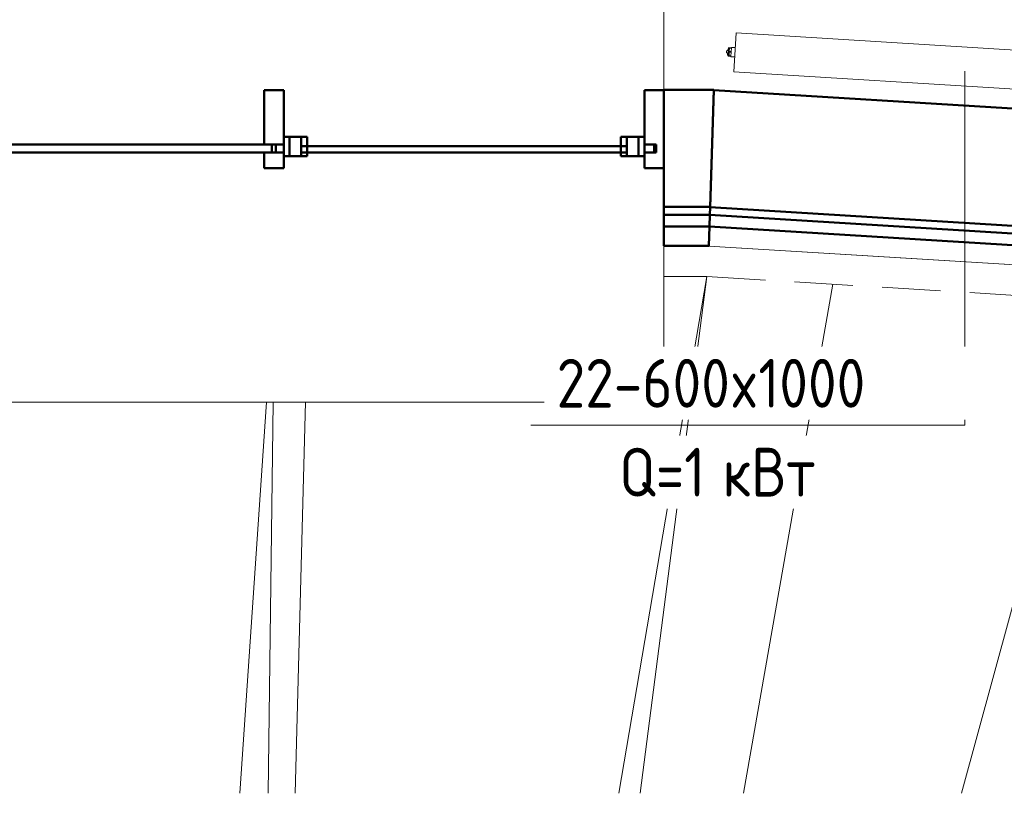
# Model space of a CAD drawing. Header units: millimetres. Extents: x 25873 to 52219, y 4748 to 39565.
# Tile 5 of 133: x 28398 to 30923, y 27312 to 29296. Entities that reach past the tile are written whole.
import ezdxf

# ---------------------------------------------------------------- set-up
doc = ezdxf.new("R2010")
doc.units = ezdxf.units.MM
doc.linetypes.add('ADSK_Скрыто', pattern=[300, 150, -150])
doc.linetypes.add('ADSK_Штриховая_ш3 п1_5', pattern=[225, 150, -75])
for name, color, linetype, lineweight in [('A-DETL-____-HDLN', 90, 'ADSK_Скрыто', 9), ('A-DETL-____-MBND', 5, 'ADSK_Штриховая_ш3 п1_5', 20), ('A-GENM-____-MCUT', 13, 'Continuous', 50), ('A-GENM-____-OTLN', 13, 'Continuous', 20), ('A-PART-____-MCUT', 2, 'Continuous', 50), ('A-PART-____-OTLN', 2, 'Continuous', 20), ('A-WALL-____-MCUT', 113, 'Continuous', 50), ('A-WALL-____-OTLN', 113, 'Continuous', 20), ('L-SITE-____-OTLN', 91, 'Continuous', 20), ('M-EQPM-___-IDEN', 50, 'Continuous', 20), ('M-EQPM-____-OTLN', 50, 'Continuous', 20)]:
    doc.layers.add(name, color=color, linetype=linetype, lineweight=lineweight)
doc.styles.add('GOST Common', font='GOST_Common.ttf', dxfattribs={"width": 0.9, "height": 125})

# ---------------------------------------------------------------- blocks, each defined once
blk = doc.blocks.new('Family - Site-608699-В_Этаж 01_Отопление')
at = {"layer": 'L-SITE-____-OTLN', "color": 9}
for p, q in [((29934, 27312.3), (30160.5, 28637.6)), ((30160.5, 28637.6), (29989.3, 27312.3)), ((30254.5, 27312.3), (30483.1, 28617.7)), ((30813.6, 27312.3), (31157.3, 28576.1)), ((28962.8, 27312.3), (29030.8, 28315.4)), ((29034.8, 27312.3), (29048.3, 28315.4)), ((29104.6, 27312.3), (29130.4, 28315.4))]:
    blk.add_line(p, q, dxfattribs=at)
blk = doc.blocks.new('Прямая форма - Timber - Floor-609342-В_Этаж 01_Отопление')
at = {"layer": 'A-DETL-____-MBND', "color": 9}
for q in [(3026.6, 0), (4395.2, -77.7)]:
    blk.add_line((3137.3, 0), q, dxfattribs=at)
blk = doc.blocks.new('Прямая форма - SLA - 008-609343-В_Этаж 01_Отопление')
blk.add_blockref('Прямая форма - Timber - Floor-609342-В_Этаж 01_Отопление', (0, 0))
blk = doc.blocks.new('Family - Timber - Floor-609351-В_Этаж 01_Отопление')
at = {"layer": 'A-DETL-____-MBND', "color": 9}
for q in [(3026.6, 0), (4395.2, -77.7)]:
    blk.add_line((3137.3, 0), q, dxfattribs=at)
blk = doc.blocks.new('Прямая форма - Insulation - Thermal Break-609782-В_Этаж 01_Отопление')
at = {"layer": 'A-WALL-____-MCUT', "color": 253}
for p, q in [((3144.6, 80), (3026.6, 80)), ((3026.6, 80), (3026.6, 50)), ((3143.6, 50), (3144.6, 80)), ((3026.6, 50), (3143.6, 50))]:
    blk.add_line(p, q, dxfattribs=at)
blk = doc.blocks.new('Прямая форма - Gypsum Plasterboard - Waterproof-609783-В_Этаж 01_Отопление')
at = {"layer": 'A-WALL-____-MCUT', "color": 253}
for p, q in [((3143.6, 50), (3026.6, 50)), ((3026.6, 50), (3026.6, 0)), ((3142.1, 0), (3143.6, 50)), ((3026.6, 0), (3142.1, 0))]:
    blk.add_line(p, q, dxfattribs=at)
blk = doc.blocks.new('Прямая форма - Concrete - Structural-609784-В_Этаж 01_Отопление')
at = {"layer": 'A-WALL-____-MCUT', "color": 253}
for p, q in [((3145.2, 100), (3026.6, 100)), ((3026.6, 100), (3026.6, 80)), ((3026.6, 80), (3144.6, 80)), ((3144.6, 80), (3145.2, 100))]:
    blk.add_line(p, q, dxfattribs=at)
blk = doc.blocks.new('Прямая форма - Masonry Block - Structural-609785-В_Этаж 01_Отопление')
at = {"layer": 'A-WALL-____-MCUT', "color": 253}
for p, q in [((3154.4, 400), (3026.6, 400)), ((3026.6, 400), (3026.6, 100)), ((3145.2, 100), (3154.4, 400)), ((3026.6, 100), (3145.2, 100))]:
    blk.add_line(p, q, dxfattribs=at)
blk = doc.blocks.new('Прямая форма - SW - 008-609786-В_Этаж 01_Отопление')
for name in ['Прямая форма - Masonry Block - Structural-609785-В_Этаж 01_Отопление', 'Прямая форма - Insulation - Thermal Break-609782-В_Этаж 01_Отопление', 'Прямая форма - Concrete - Structural-609784-В_Этаж 01_Отопление', 'Прямая форма - Gypsum Plasterboard - Waterproof-609783-В_Этаж 01_Отопление']:
    blk.add_blockref(name, (0, 0))
blk = doc.blocks.new('Family - Insulation - Thermal Break-609788-В_Этаж 01_Отопление')
at = {"layer": 'A-PART-____-MCUT', "color": 253}
for p, q in [((3144.6, 80), (3026.6, 80)), ((3026.6, 80), (3026.6, 50)), ((3143.6, 50), (3144.6, 80)), ((3026.6, 50), (3143.6, 50))]:
    blk.add_line(p, q, dxfattribs=at)
blk = doc.blocks.new('Family - Gypsum Plasterboard - Waterproof-609790-В_Этаж 01_Отопление')
at = {"layer": 'A-PART-____-MCUT', "color": 253}
for p, q in [((3143.6, 50), (3026.6, 50)), ((3026.6, 50), (3026.6, 0)), ((3142.1, 0), (3143.6, 50)), ((3026.6, 0), (3142.1, 0))]:
    blk.add_line(p, q, dxfattribs=at)
blk = doc.blocks.new('Family - OP - 004-609792-В_Этаж 01_Отопление')
at = {"layer": 'A-GENM-____-MCUT', "lineweight": 9}
for p, q in [((30049.9, 28315.4), (30050, 29516.1)), ((27424.8, 28315.4), (30049.9, 28315.4))]:
    blk.add_line(p, q, dxfattribs=at)
blk = doc.blocks.new('Family - Concrete - Structural-609794-В_Этаж 01_Отопление')
at = {"layer": 'A-PART-____-MCUT', "color": 253}
for p, q in [((3145.2, 100), (3026.6, 100)), ((3026.6, 100), (3026.6, 80)), ((3026.6, 80), (3144.6, 80)), ((3144.6, 80), (3145.2, 100))]:
    blk.add_line(p, q, dxfattribs=at)
blk = doc.blocks.new('Family - Masonry Block - Structural-609796-В_Этаж 01_Отопление')
at = {"layer": 'A-PART-____-MCUT', "color": 253}
for p, q in [((3154.4, 400), (3026.6, 400)), ((3026.6, 400), (3026.6, 100)), ((3145.2, 100), (3154.4, 400)), ((3026.6, 100), (3145.2, 100))]:
    blk.add_line(p, q, dxfattribs=at)
blk = doc.blocks.new('Прямая форма - V line-610009-В_Этаж 01_Отопление')
at = {"layer": 'A-WALL-____-MCUT', "color": 253}
for p, q in [((-462.5, 150), (-512.5, 150)), ((-512.5, 150), (-512.5, 10)), ((-462.5, 10), (-462.5, 150)), ((-512.5, 10), (-462.5, 10)), ((-512.5, -10), (-512.5, -50)), ((-462.5, -10), (-512.5, -10)), ((-462.5, -50), (-462.5, -10)), ((-512.5, -50), (-462.5, -50))]:
    blk.add_line(p, q, dxfattribs=at)
blk = doc.blocks.new('Прямая форма - Iron-610010-В_Этаж 01_Отопление')
blk.add_blockref('Прямая форма - V line-610009-В_Этаж 01_Отопление', (0, 0))
blk = doc.blocks.new('Прямая форма - V line-610013-В_Этаж 01_Отопление')
at = {"layer": 'A-WALL-____-MCUT', "color": 253}
for p, q in [((-482.5, 10), (-2092.5, 10)), ((-2092.5, 10), (-2092.5, -10)), ((-482.5, -10), (-482.5, 10)), ((-2092.5, -10), (-482.5, -10))]:
    blk.add_line(p, q, dxfattribs=at)
blk = doc.blocks.new('Прямая форма - Iron-610014-В_Этаж 01_Отопление')
blk.add_blockref('Прямая форма - V line-610013-В_Этаж 01_Отопление', (0, 0))
blk = doc.blocks.new('Прямая форма - Iron-610023-В_Этаж 01_Отопление')
at = {"layer": 'A-WALL-____-MCUT', "color": 253}
for p, q in [((-462.5, 30), (-462.5, -20)), ((-447.5, 30), (-462.5, 30)), ((-462.5, 30), (-462.5, -20)), ((-402.5, 30), (-462.5, 30)), ((-447.5, -20), (-447.5, 30)), ((-447.5, 30), (-447.5, -20)), ((-417.5, 30), (-447.5, 30)), ((-417.5, -20), (-417.5, 30)), ((-402.5, -20), (-402.5, 30)), ((462.5, 30), (402.5, 30)), ((402.5, 30), (402.5, -20)), ((417.5, 30), (417.5, -20)), ((447.5, 30), (417.5, 30)), ((462.5, 30), (447.5, 30)), ((447.5, 30), (447.5, -20)), ((447.5, -20), (447.5, 30)), ((462.5, -20), (462.5, 30)), ((462.5, -20), (462.5, 30)), ((-492.5, 10), (-492.5, -10)), ((-462.5, 10), (-492.5, 10)), ((-462.5, -10), (-462.5, 10)), ((492.5, 10), (462.5, 10)), ((462.5, 10), (462.5, -10)), ((492.5, -10), (492.5, 10)), ((-492.5, -10), (-462.5, -10)), ((-462.5, -20), (-447.5, -20)), ((-462.5, -20), (-402.5, -20)), ((-447.5, -20), (-417.5, -20)), ((402.5, -20), (462.5, -20)), ((417.5, -20), (447.5, -20)), ((447.5, -20), (462.5, -20)), ((462.5, -10), (492.5, -10))]:
    blk.add_line(p, q, dxfattribs=at)
blk = doc.blocks.new('Прямая форма - Glass-610030-В_Этаж 01_Отопление')
at = {"layer": 'A-WALL-____-MCUT', "color": 253}
for p, q in [((417.5, 6), (-417.5, 6)), ((-417.5, 6), (-417.5, -10)), ((417.5, -10), (417.5, 6)), ((-417.5, -10), (417.5, -10))]:
    blk.add_line(p, q, dxfattribs=at)
blk = doc.blocks.new('Прямая форма - V line-610031-В_Этаж 01_Отопление')
at = {"layer": 'A-WALL-____-MCUT', "color": 253}
for p, q in [((512.5, 150), (462.5, 150)), ((462.5, 150), (462.5, 10)), ((512.5, -50), (512.5, 150)), ((462.5, 10), (487.5, 10)), ((487.5, 10), (487.5, -10)), ((487.5, -10), (462.5, -10)), ((462.5, -10), (462.5, -50)), ((462.5, -50), (512.5, -50))]:
    blk.add_line(p, q, dxfattribs=at)
blk = doc.blocks.new('Прямая форма - Iron-610032-В_Этаж 01_Отопление')
blk.add_blockref('Прямая форма - V line-610031-В_Этаж 01_Отопление', (0, 0))
blk = doc.blocks.new('Прямая форма - CW-002-610045-В_Этаж 01_Отопление')
for name in ['Прямая форма - Iron-610010-В_Этаж 01_Отопление', 'Прямая форма - Iron-610032-В_Этаж 01_Отопление', 'Прямая форма - Iron-610023-В_Этаж 01_Отопление', 'Прямая форма - Iron-610014-В_Этаж 01_Отопление', 'Прямая форма - Glass-610030-В_Этаж 01_Отопление']:
    blk.add_blockref(name, (0, 0))
blk = doc.blocks.new('Family - V line-610050-В_Этаж 01_Отопление')
at = {"layer": 'A-PART-____-MCUT', "color": 253}
for p, q in [((-462.5, 150), (-512.5, 150)), ((-512.5, 150), (-512.5, 10)), ((-462.5, 10), (-462.5, 150)), ((-512.5, 10), (-462.5, 10)), ((-512.5, -10), (-512.5, -50)), ((-462.5, -10), (-512.5, -10)), ((-462.5, -50), (-462.5, -10)), ((-512.5, -50), (-462.5, -50))]:
    blk.add_line(p, q, dxfattribs=at)
blk = doc.blocks.new('Family - Iron-610051-В_Этаж 01_Отопление')
blk.add_blockref('Family - V line-610050-В_Этаж 01_Отопление', (0, 0))
blk = doc.blocks.new('Family - V line-610056-В_Этаж 01_Отопление')
at = {"layer": 'A-PART-____-MCUT', "color": 253}
for p, q in [((-482.5, 10), (-2092.5, 10)), ((-2092.5, 10), (-2092.5, -10)), ((-482.5, -10), (-482.5, 10)), ((-2092.5, -10), (-482.5, -10))]:
    blk.add_line(p, q, dxfattribs=at)
blk = doc.blocks.new('Family - Iron-610057-В_Этаж 01_Отопление')
blk.add_blockref('Family - V line-610056-В_Этаж 01_Отопление', (0, 0))
blk = doc.blocks.new('Family - Iron-610071-В_Этаж 01_Отопление')
at = {"layer": 'A-PART-____-MCUT', "color": 253}
for p, q in [((-462.5, 30), (-462.5, -20)), ((-447.5, 30), (-462.5, 30)), ((-462.5, 30), (-462.5, -20)), ((-402.5, 30), (-462.5, 30)), ((-447.5, -20), (-447.5, 30)), ((-447.5, 30), (-447.5, -20)), ((-417.5, 30), (-447.5, 30)), ((-417.5, -20), (-417.5, 30)), ((-402.5, -20), (-402.5, 30)), ((462.5, 30), (402.5, 30)), ((402.5, 30), (402.5, -20)), ((417.5, 30), (417.5, -20)), ((447.5, 30), (417.5, 30)), ((462.5, 30), (447.5, 30)), ((447.5, 30), (447.5, -20)), ((447.5, -20), (447.5, 30)), ((462.5, -20), (462.5, 30)), ((462.5, -20), (462.5, 30)), ((-492.5, 10), (-492.5, -10)), ((-462.5, 10), (-492.5, 10)), ((-462.5, -10), (-462.5, 10)), ((492.5, 10), (462.5, 10)), ((462.5, 10), (462.5, -10)), ((492.5, -10), (492.5, 10)), ((-492.5, -10), (-462.5, -10)), ((-462.5, -20), (-447.5, -20)), ((-462.5, -20), (-402.5, -20)), ((-447.5, -20), (-417.5, -20)), ((402.5, -20), (462.5, -20)), ((417.5, -20), (447.5, -20)), ((447.5, -20), (462.5, -20)), ((462.5, -10), (492.5, -10))]:
    blk.add_line(p, q, dxfattribs=at)
blk = doc.blocks.new('Family - Glass-610082-В_Этаж 01_Отопление')
at = {"layer": 'A-PART-____-MCUT', "color": 253}
for p, q in [((417.5, 6), (-417.5, 6)), ((-417.5, 6), (-417.5, -10)), ((417.5, -10), (417.5, 6)), ((-417.5, -10), (417.5, -10))]:
    blk.add_line(p, q, dxfattribs=at)
blk = doc.blocks.new('Family - V line-610084-В_Этаж 01_Отопление')
at = {"layer": 'A-PART-____-MCUT', "color": 253}
for p, q in [((512.5, 150), (462.5, 150)), ((462.5, 150), (462.5, 10)), ((512.5, -50), (512.5, 150)), ((462.5, 10), (487.5, 10)), ((487.5, 10), (487.5, -10)), ((487.5, -10), (462.5, -10)), ((462.5, -10), (462.5, -50)), ((462.5, -50), (512.5, -50))]:
    blk.add_line(p, q, dxfattribs=at)
blk = doc.blocks.new('Family - Iron-610085-В_Этаж 01_Отопление')
blk.add_blockref('Family - V line-610084-В_Этаж 01_Отопление', (0, 0))
blk = doc.blocks.new('Прямая форма - Insulation - Thermal Break-610105-В_Этаж 01_Отопление')
at = {"layer": 'A-WALL-____-MCUT', "color": 253}
for p, q in [((1257.9, 80), (-2.5, 80)), ((-2.5, 80), (-1.5, 50)), ((1258.8, 50), (1257.9, 80)), ((-1.5, 50), (1258.8, 50))]:
    blk.add_line(p, q, dxfattribs=at)
blk = doc.blocks.new('Прямая форма - Concrete - Structural-610106-В_Этаж 01_Отопление')
at = {"layer": 'A-WALL-____-MCUT', "color": 253}
for p, q in [((1257.2, 100), (-3.1, 100)), ((-3.1, 100), (-2.5, 80)), ((-2.5, 80), (1257.9, 80)), ((1257.9, 80), (1257.2, 100))]:
    blk.add_line(p, q, dxfattribs=at)
blk = doc.blocks.new('Прямая форма - Masonry Block - Structural-610107-В_Этаж 01_Отопление')
at = {"layer": 'A-WALL-____-MCUT', "color": 253}
for p, q in [((1248, 400), (-12.3, 400)), ((-12.3, 400), (-3.1, 100)), ((1257.2, 100), (1248, 400)), ((-3.1, 100), (1257.2, 100))]:
    blk.add_line(p, q, dxfattribs=at)
blk = doc.blocks.new('Прямая форма - Gypsum Plasterboard - Waterproof-610108-В_Этаж 01_Отопление')
at = {"layer": 'A-WALL-____-OTLN', "color": 9}
for p, q in [((533.2, 50), (-1.5, 50)), ((-1.5, 50), (-0.7, 21.2)), ((1258.1, 50), (533.2, 50)), ((1258.1, 50), (1258.8, 50)), ((1259.4, 30.3), (1258.8, 50)), ((1260.3, 0), (1259.4, 30.3)), ((-0.7, 21.2), (0, 0)), ((535.4, 0), (0, 0)), ((0, 0), (1260.3, 0)), ((1260.3, 0), (0, 0)), ((535.4, 0), (1260.3, 0)), ((1260.3, 0), (1260.3, 0))]:
    blk.add_line(p, q, dxfattribs=at)
blk = doc.blocks.new('Прямая форма - SW - 008-610109-В_Этаж 01_Отопление')
at = {"layer": 'A-GENM-____-OTLN', "lineweight": 9}
blk.add_line((0, 0), (1260.3, 0), dxfattribs=at)
for name in ['Прямая форма - Masonry Block - Structural-610107-В_Этаж 01_Отопление', 'Прямая форма - Concrete - Structural-610106-В_Этаж 01_Отопление', 'Прямая форма - Insulation - Thermal Break-610105-В_Этаж 01_Отопление', 'Прямая форма - Gypsum Plasterboard - Waterproof-610108-В_Этаж 01_Отопление']:
    blk.add_blockref(name, (0, 0))
blk = doc.blocks.new('Family - Insulation - Thermal Break-610111-В_Этаж 01_Отопление')
at = {"layer": 'A-PART-____-MCUT', "color": 253}
for p, q in [((1257.9, 80), (-2.5, 80)), ((-2.5, 80), (-1.5, 50)), ((1258.8, 50), (1257.9, 80)), ((-1.5, 50), (1258.8, 50))]:
    blk.add_line(p, q, dxfattribs=at)
blk = doc.blocks.new('Family - Concrete - Structural-610113-В_Этаж 01_Отопление')
at = {"layer": 'A-PART-____-MCUT', "color": 253}
for p, q in [((1257.2, 100), (-3.1, 100)), ((-3.1, 100), (-2.5, 80)), ((-2.5, 80), (1257.9, 80)), ((1257.9, 80), (1257.2, 100))]:
    blk.add_line(p, q, dxfattribs=at)
blk = doc.blocks.new('Family - Masonry Block - Structural-610115-В_Этаж 01_Отопление')
at = {"layer": 'A-PART-____-MCUT', "color": 253}
for p, q in [((1248, 400), (-12.3, 400)), ((-12.3, 400), (-3.1, 100)), ((1257.2, 100), (1248, 400)), ((-3.1, 100), (1257.2, 100))]:
    blk.add_line(p, q, dxfattribs=at)
blk = doc.blocks.new('Family - Gypsum Plasterboard - Waterproof-610117-В_Этаж 01_Отопление')
at = {"layer": 'A-PART-____-OTLN', "color": 9}
for p, q in [((533.2, 50), (-1.5, 50)), ((-1.5, 50), (-0.7, 21.2)), ((1258.1, 50), (533.2, 50)), ((1258.1, 50), (1258.8, 50)), ((1259.4, 30.3), (1258.8, 50)), ((1260.3, 0), (1259.4, 30.3)), ((-0.7, 21.2), (0, 0)), ((535.4, 0), (0, 0)), ((0, 0), (1260.3, 0)), ((1260.3, 0), (0, 0)), ((535.4, 0), (1260.3, 0)), ((1260.3, 0), (1260.3, 0))]:
    blk.add_line(p, q, dxfattribs=at)
blk = doc.blocks.new('V line_ifc_RVT-1-В_Этаж 01_Отопление')
at = {"layer": 'A-GENM-____-OTLN', "color": 9, "lineweight": 20}
for name, p in [('Прямая форма - SLA - 008-609343-В_Этаж 01_Отопление', (27023.2, 28637.6)), ('Family - OP - 004-609792-В_Этаж 01_Отопление', (0, 0))]:
    blk.add_blockref(name, p, dxfattribs=at)
at = {"layer": 'A-PART-____-OTLN', "color": 9, "lineweight": 20}
for name, p in [('Family - Timber - Floor-609351-В_Этаж 01_Отопление', (27023.2, 28637.6)), ('Family - Iron-610051-В_Этаж 01_Отопление', (29537.4, 28965.6)), ('Family - Iron-610085-В_Этаж 01_Отопление', (29537.4, 28965.6)), ('Family - Iron-610071-В_Этаж 01_Отопление', (29537.4, 28965.6)), ('Family - Iron-610057-В_Этаж 01_Отопление', (29537.4, 28965.6)), ('Family - Glass-610082-В_Этаж 01_Отопление', (29537.4, 28965.6))]:
    blk.add_blockref(name, p, dxfattribs=at)
for name, p, rotation in [('Family - Masonry Block - Structural-609796-В_Этаж 01_Отопление', (27023.2, 28715.9), 359.9955699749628), ('Family - Masonry Block - Structural-610115-В_Этаж 01_Отопление', (30165.3, 28715.6), 356.4598351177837), ('Family - Concrete - Structural-609794-В_Этаж 01_Отопление', (27023.2, 28715.9), 359.9955699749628), ('Family - Concrete - Structural-610113-В_Этаж 01_Отопление', (30165.3, 28715.6), 356.4598351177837), ('Family - Insulation - Thermal Break-609788-В_Этаж 01_Отопление', (27023.2, 28715.9), 359.9955699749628), ('Family - Insulation - Thermal Break-610111-В_Этаж 01_Отопление', (30165.3, 28715.6), 356.4598351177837), ('Family - Gypsum Plasterboard - Waterproof-609790-В_Этаж 01_Отопление', (27023.2, 28715.9), 359.9955699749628), ('Family - Gypsum Plasterboard - Waterproof-610117-В_Этаж 01_Отопление', (30165.3, 28715.6), 356.4598351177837)]:
    blk.add_blockref(name, p, dxfattribs=dict(at, rotation=rotation))
at = {"layer": 'A-WALL-____-OTLN', "color": 9, "lineweight": 20}
for name, p, rotation in [('Прямая форма - SW - 008-609786-В_Этаж 01_Отопление', (27023.2, 28715.9), 359.9955699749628), ('Прямая форма - SW - 008-610109-В_Этаж 01_Отопление', (30165.3, 28715.6), 356.4598351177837)]:
    blk.add_blockref(name, p, dxfattribs=dict(at, rotation=rotation))
blk.add_blockref('Прямая форма - CW-002-610045-В_Этаж 01_Отопление', (29537.4, 28965.6), dxfattribs=at)
at = {"layer": 'L-SITE-____-OTLN', "color": 9, "lineweight": 20}
blk.add_blockref('Family - Site-608699-В_Этаж 01_Отопление', (0, 0), dxfattribs=at)
blk = doc.blocks.new('ADSK_Радиатор универсальный_Боковое подключение_Клапаны - Радиатор 600х1000-V90-В_Этаж 01_Отопление')
at = {"layer": 'A-DETL-____-HDLN'}
for p, q in [((-548.9, 50), (-545, 50)), ((-545, 50), (-533.1, 50)), ((-545, 50), (-545, 46))]:
    blk.add_line(p, q, dxfattribs=at)
at = {"layer": 'A-DETL-____-HDLN', "flags": 128}
for points in [[(-554, 0), (-554, 0), (-554, 0), (-553.9, 0), (-553.8, 0)], [(-553.8, 0), (-553.9, 0), (-553.9, 0), (-554, 0), (-554, 0), (-554, 0)], [(-549.8, -20), (-549.9, -20), (-549.9, -20), (-550, -20), (-550, -20), (-550, -20), (-550, -20)], [(-550, -20), (-550, -20), (-550, -20), (-549.9, -20), (-549.9, -20), (-549.8, -20), (-549.7, -20)], [(-532, -20), (-532, -20), (-532, -20), (-532.1, -20), (-532.1, -20), (-532.2, -20), (-532.3, -20)], [(-532.3, -20), (-532.2, -20), (-532.1, -20), (-532.1, -20), (-532, -20), (-532, -20), (-532, -20), (-532, -20)], [(-528, 0), (-528, 0), (-528, 0), (-528.1, 0), (-528.2, 0), (-528.3, 0)], [(-528.2, 0), (-528.1, 0), (-528.1, 0), (-528, 0), (-528, 0), (-528, 0)]]:
    blk.add_lwpolyline(points, dxfattribs=at)
at = {"layer": 'M-EQPM-____-OTLN'}
for p, q in [((500, 70), (-500, 70)), ((-500, 70), (-500, -30)), ((-500, 70), (500, 70)), ((-500, -30), (-500, 70)), ((500, -30), (500, 70)), ((500, 70), (500, -30)), ((-561, 50), (-549, 50)), ((-561, 38), (-561, 50)), ((-557, 38), (-561, 38)), ((-557, 46), (-541, 46)), ((-557, 36), (-557, 46)), ((-541, 36), (-557, 36)), ((-555, 36), (-555, 2)), ((-551, 36), (-551, 0)), ((-541, 46), (-525, 46)), ((-541, 46), (-541, 36)), ((-525, 36), (-541, 36)), ((-533, 50), (-529, 50)), ((-531, 30), (-531, 36)), ((-522, 30), (-531, 30)), ((-529, 46), (-529, 50)), ((-525, 36), (-525, 46)), ((-511, 32.5), (-522, 32.5)), ((-522, 32.5), (-522, 7.5)), ((-511, 20), (-511, 38.5)), ((-500, 38.5), (-511, 38.5)), ((510, 32), (500, 32)), ((510, 30.9), (510, 32)), ((510, 30.8), (510, 29.9)), ((510, 30.8), (515, 30.8)), ((515, 29.9), (510, 29.9)), ((510, 21.1), (510, 29.8)), ((517, 30.8), (515, 30.8)), ((515, 29.9), (515, 30.8)), ((515, 29.9), (515, 20.9)), ((517, 30.5), (517, 30.8)), ((517, 9.2), (517, 30.8)), ((-556.5, 2), (-556.5, -13)), ((-551, 2), (-556.5, 2)), ((-551, 0), (-531, 0)), ((-531, 0), (-531, 10)), ((-531, 10), (-522, 10)), ((-522, 7.5), (-511, 7.5)), ((-511, 1.5), (-511, 20)), ((-500, 20), (-511, 20)), ((-500, 1.5), (-511, 1.5)), ((500, 8), (510, 8)), ((510, 20.9), (510, 19.1)), ((510, 20.9), (515, 20.9)), ((515, 19.1), (510, 19.1)), ((510, 10.2), (510, 18.9)), ((510, 10.1), (510, 9.2)), ((510, 10.1), (515, 10.1)), ((515, 9.2), (510, 9.2)), ((510, 8), (510, 9.1)), ((515, 19.1), (515, 20.9)), ((515, 19.1), (515, 10.1)), ((515, 9.2), (515, 10.1)), ((515, 9.2), (517, 9.2)), ((517, 22.5), (522, 22.5)), ((517, 17.5), (522, 17.5)), ((517, 9.2), (517, 9.5)), ((522, 17.5), (522, 22.5)), ((-556.5, -13), (-555.2, -13)), ((-556, -2.3), (-554.9, -15.8)), ((-556, -2.3), (-526, -2.3)), ((-554.9, -15.8), (-527.1, -15.8)), ((-527.1, -15.8), (-526, -2.3)), ((-500, -30), (500, -30)), ((500, -30), (-500, -30))]:
    blk.add_line(p, q, dxfattribs=at)
at = {"layer": 'M-EQPM-____-OTLN', "flags": 128}
for points in [[(515, 30.8), (515.5, 30.7), (516, 30.6)], [(517, 29.9), (517.8, 29), (518.6, 27.5), (519.6, 24.3), (519.8, 22.5)], [(515, 9.2), (515.5, 9.3), (516, 9.4)], [(517, 10.1), (517.8, 11), (518.6, 12.5), (519.6, 15.7), (519.8, 17.5)], [(-556, -2.3), (-556, -2.3), (-556, -2.2), (-556, -2.1), (-556, -2), (-556, -1.9), (-556, -1.9), (-556, -1.8), (-556, -1.7), (-556, -1.6), (-555.9, -1.5), (-555.9, -1.5), (-555.9, -1.4), (-555.9, -1.3), (-555.9, -1.2), (-555.8, -1.2), (-555.8, -1.1), (-555.7, -1), (-555.7, -1), (-555.7, -0.9), (-555.6, -0.8), (-555.6, -0.8), (-555.5, -0.7), (-555.5, -0.6), (-555.4, -0.6), (-555.4, -0.5), (-555.3, -0.5), (-555.2, -0.4), (-555.2, -0.4), (-555.1, -0.3), (-555, -0.3), (-555, -0.2), (-554.9, -0.2), (-554.8, -0.2), (-554.7, -0.1), (-554.7, -0.1), (-554.6, -0.1), (-554.5, -0.1), (-554.4, 0), (-554.4, 0), (-554.3, 0), (-554.2, 0), (-554.1, 0), (-554, 0), (-554, 0)], [(-550, -20), (-550.2, -20), (-550.4, -20), (-550.6, -20), (-550.8, -19.9), (-551, -19.9), (-551.2, -19.9), (-551.4, -19.8), (-551.6, -19.7), (-551.8, -19.7), (-551.9, -19.6), (-552.1, -19.5), (-552.3, -19.4), (-552.5, -19.3), (-552.7, -19.2), (-552.8, -19.1), (-553, -19), (-553.1, -18.9), (-553.3, -18.8), (-553.4, -18.6), (-553.6, -18.5), (-553.7, -18.3), (-553.9, -18.2), (-554, -18), (-554.1, -17.9), (-554.2, -17.7), (-554.3, -17.5), (-554.4, -17.4), (-554.5, -17.2), (-554.6, -17), (-554.7, -16.8), (-554.7, -16.6), (-554.8, -16.4), (-554.8, -16.2), (-554.9, -16), (-554.9, -15.8)], [(-554, 0), (-554, 0), (-554, 0), (-553.9, 0), (-553.8, 0), (-553.7, 0), (-553.6, 0), (-553.5, 0), (-553.3, 0), (-553.2, 0), (-553, 0), (-552.8, 0), (-552.5, 0), (-552.3, 0), (-552, 0), (-551.7, 0), (-551.4, 0), (-551.1, 0), (-550.8, 0)], [(-528, 0), (-528, 0), (-528, 0), (-528.1, 0), (-528.2, 0), (-528.3, 0), (-528.4, 0), (-528.5, 0), (-528.7, 0), (-528.8, 0), (-529, 0), (-529.2, 0), (-529.5, 0), (-529.7, 0), (-530, 0), (-530.3, 0), (-530.6, 0), (-530.9, 0), (-531.2, 0), (-531.6, 0), (-531.9, 0), (-532.3, 0), (-532.7, 0), (-533.1, 0), (-533.5, 0), (-534, 0), (-534.4, 0), (-534.9, 0), (-535.3, 0), (-535.8, 0), (-536.3, 0), (-536.8, 0), (-537.3, 0), (-537.8, 0), (-538.3, 0), (-538.8, 0), (-539.3, 0), (-539.8, 0), (-540.3, 0), (-540.9, 0), (-541.4, 0), (-541.9, 0), (-542.4, 0), (-542.9, 0), (-543.4, 0), (-544, 0), (-544.5, 0), (-545, 0), (-545.4, 0), (-545.9, 0), (-546.4, 0), (-546.9, 0), (-547.3, 0), (-547.8, 0), (-548.2, 0), (-548.7, 0), (-549.1, 0), (-549.5, 0), (-549.9, 0), (-550.2, 0), (-550.6, 0), (-550.9, 0), (-551.3, 0), (-551.6, 0), (-551.9, 0), (-552.1, 0), (-552.4, 0), (-552.6, 0), (-552.9, 0), (-553.1, 0), (-553.2, 0), (-553.4, 0), (-553.6, 0), (-553.7, 0), (-553.8, 0), (-553.9, 0), (-553.9, 0), (-554, 0), (-554, 0), (-554, 0)], [(-546.3, -20), (-546.6, -20), (-546.9, -20), (-547.1, -20), (-547.4, -20), (-547.6, -20), (-547.9, -20), (-548.1, -20), (-548.3, -20), (-548.5, -20), (-548.7, -20), (-548.9, -20), (-549.1, -20), (-549.2, -20), (-549.4, -20), (-549.5, -20), (-549.6, -20), (-549.7, -20), (-549.8, -20), (-549.9, -20), (-549.9, -20), (-550, -20), (-550, -20), (-550, -20), (-550, -20)], [(-550, -20), (-550, -20), (-550, -20), (-549.9, -20), (-549.9, -20), (-549.8, -20), (-549.7, -20), (-549.6, -20), (-549.5, -20), (-549.4, -20), (-549.3, -20), (-549.1, -20), (-549, -20), (-548.8, -20), (-548.6, -20), (-548.4, -20), (-548.2, -20), (-548, -20), (-547.8, -20), (-547.5, -20), (-547.3, -20), (-547, -20), (-546.7, -20), (-546.5, -20), (-546.2, -20), (-545.9, -20), (-545.6, -20), (-545.2, -20), (-544.9, -20), (-544.6, -20), (-544.3, -20), (-543.9, -20), (-543.6, -20), (-543.2, -20), (-542.9, -20), (-542.5, -20), (-542.2, -20), (-541.8, -20), (-541.5, -20), (-541.1, -20), (-540.7, -20), (-540.4, -20), (-540, -20), (-539.7, -20), (-539.3, -20), (-539, -20), (-538.6, -20), (-538.3, -20), (-537.9, -20), (-537.6, -20), (-537.3, -20), (-536.9, -20), (-536.6, -20), (-536.3, -20), (-536, -20), (-535.7, -20), (-535.4, -20), (-535.1, -20), (-534.9, -20), (-534.6, -20), (-534.4, -20), (-534.1, -20), (-533.9, -20), (-533.7, -20), (-533.5, -20), (-533.3, -20), (-533.1, -20), (-532.9, -20), (-532.8, -20), (-532.6, -20), (-532.5, -20), (-532.4, -20), (-532.3, -20), (-532.2, -20), (-532.1, -20), (-532.1, -20), (-532, -20), (-532, -20), (-532, -20), (-532, -20)], [(-532, -20), (-532, -20), (-532, -20), (-532.1, -20), (-532.1, -20), (-532.2, -20), (-532.3, -20), (-532.4, -20), (-532.5, -20), (-532.6, -20), (-532.7, -20), (-532.9, -20), (-533, -20), (-533.2, -20), (-533.4, -20), (-533.6, -20), (-533.8, -20), (-534, -20), (-534.2, -20), (-534.5, -20), (-534.7, -20), (-535, -20), (-535.3, -20), (-535.5, -20), (-535.8, -20)], [(-527.1, -15.8), (-527.1, -16), (-527.2, -16.2), (-527.2, -16.4), (-527.3, -16.6), (-527.3, -16.8), (-527.4, -17), (-527.5, -17.2), (-527.6, -17.4), (-527.7, -17.5), (-527.8, -17.7), (-527.9, -17.9), (-528, -18), (-528.1, -18.2), (-528.3, -18.3), (-528.4, -18.5), (-528.6, -18.6), (-528.7, -18.8), (-528.9, -18.9), (-529, -19), (-529.2, -19.1), (-529.3, -19.2), (-529.5, -19.3), (-529.7, -19.4), (-529.9, -19.5), (-530.1, -19.6), (-530.2, -19.7), (-530.4, -19.7), (-530.6, -19.8), (-530.8, -19.9), (-531, -19.9), (-531.2, -19.9), (-531.4, -20), (-531.6, -20), (-531.8, -20), (-532, -20)], [(-531.4, 0), (-531.1, 0), (-530.7, 0), (-530.4, 0), (-530.1, 0), (-529.9, 0), (-529.6, 0), (-529.4, 0), (-529.1, 0), (-528.9, 0), (-528.8, 0), (-528.6, 0), (-528.4, 0), (-528.3, 0), (-528.2, 0), (-528.1, 0), (-528.1, 0), (-528, 0), (-528, 0), (-528, 0)], [(-528, 0), (-527.9, 0), (-527.8, 0), (-527.8, 0), (-527.7, 0), (-527.6, 0), (-527.5, -0.1), (-527.4, -0.1), (-527.4, -0.1), (-527.3, -0.1), (-527.2, -0.2), (-527.1, -0.2), (-527.1, -0.2), (-527, -0.3), (-526.9, -0.3), (-526.9, -0.3), (-526.8, -0.4), (-526.7, -0.4), (-526.7, -0.5), (-526.6, -0.6), (-526.6, -0.6), (-526.5, -0.7), (-526.5, -0.7), (-526.4, -0.8), (-526.4, -0.9), (-526.3, -0.9), (-526.3, -1), (-526.2, -1.1), (-526.2, -1.1), (-526.2, -1.2), (-526.1, -1.3), (-526.1, -1.4), (-526.1, -1.4), (-526.1, -1.5), (-526, -1.6), (-526, -1.7), (-526, -1.7), (-526, -1.8), (-526, -1.9), (-526, -2), (-526, -2.1), (-526, -2.1), (-526, -2.2), (-526, -2.3), (-526, -2.3)]]:
    blk.add_lwpolyline(points, dxfattribs=at)
at = {"layer": 'M-EQPM-____-OTLN'}
for points, knots in [([(-541, 20), (-540.4, 20.6), (-539.1, 21.9), (-537.5, 23.5), (-536.4, 24.6), (-535.8, 25.2), (-535.4, 25.6), (-535, 26), (-534.5, 26.5), (-534.1, 26.9), (-533.7, 27.3), (-533.4, 27.6), (-533, 28), (-532.7, 28.3), (-532.3, 28.7), (-532, 28.9), (-531.8, 29.2), (-531.6, 29.5), (-531.4, 29.6), (-531.2, 29.8), (-531, 29.9), (-531, 30), (-531, 30)], [0, 0, 0, 0, 0.142857, 0.285714, 0.357143, 0.392857, 0.428571, 0.464286, 0.5, 0.535714, 0.571429, 0.607143, 0.642857, 0.678571, 0.714286, 0.75, 0.785714, 0.821429, 0.857143, 0.892857, 0.928571, 1, 1, 1, 1]), ([(-531, 10), (-531, 10), (-531, 10.1), (-531.2, 10.2), (-531.4, 10.4), (-531.6, 10.5), (-531.8, 10.8), (-532, 11.1), (-532.3, 11.3), (-532.7, 11.7), (-533, 12), (-533.4, 12.4), (-533.7, 12.7), (-534.1, 13.1), (-534.7, 13.7), (-535.2, 14.2), (-535.8, 14.8), (-536.4, 15.4), (-537.5, 16.5), (-539.1, 18.1), (-540.4, 19.4), (-541, 20)], [0, 0, 0, 0, 0.071429, 0.107143, 0.142857, 0.178571, 0.214286, 0.25, 0.285714, 0.321429, 0.357143, 0.392857, 0.428571, 0.464286, 0.5, 0.571429, 0.607143, 0.642857, 0.714286, 0.857143, 1, 1, 1, 1])]:
    blk.add_open_spline(points, degree=3, knots=knots, dxfattribs=at)
blk = doc.blocks.new('ADSK_M_Оборудование_Отопительный прибор - ADSK_Марка _ ADSK_Тепловая мощность_20-1635446-В_Этаж 01_Отопление')
at = {"layer": 'M-EQPM-___-IDEN'}
blk.add_line((-10, 0), (10, 0), dxfattribs=at)

msp = doc.modelspace()

# ---------------------------------------------------------------- linework, layer by layer
at = {"layer": 'M-EQPM-___-IDEN'}
for p, q in [((30821.5, 29164.3), (30821.5, 28256.5)), ((30821.5, 28256.5), (30708.8, 28256.5))]:
    msp.add_line(p, q, dxfattribs=at)

# ---------------------------------------------------------------- block references
at = {"lineweight": 9}
msp.add_blockref('V line_ifc_RVT-1-В_Этаж 01_Отопление', (0, 0), dxfattribs=at)
at = {"layer": 'A-DETL-____-HDLN', "rotation": 176.4598341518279}
msp.add_blockref('ADSK_Радиатор универсальный_Боковое подключение_Клапаны - Радиатор 600х1000-V90-В_Этаж 01_Отопление', (30732.8, 29201.5), dxfattribs=at)
at = {"layer": 'M-EQPM-___-IDEN', "xscale": 49.99999999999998, "yscale": 49.99999999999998, "zscale": 49.99999999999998}
msp.add_blockref('ADSK_M_Оборудование_Отопительный прибор - ADSK_Марка _ ADSK_Тепловая мощность_20-1635446-В_Этаж 01_Отопление', (30208.8, 28256.5), dxfattribs=at)

# ---------------------------------------------------------------- next in the draw order: texts
at = {"layer": 'M-EQPM-___-IDEN', "lineweight": 9, "char_height": 125, "attachment_point": 1, "style": 'GOST Common', "bg_fill": 3, "box_fill_scale": 1.25, "bg_fill_color": 256, "bg_fill_true_color": 13158600, "bg_fill_transparency": 0}
for s, insert, width in [('22-600x1000', (29774.8, 28426.2), 1042.595), ('Q=1 ', (29935.4, 28198.3), 321.076)]:
    msp.add_mtext(s, dxfattribs=dict(at, insert=insert, width=width))

# ---------------------------------------------------------------- next in the draw order: texts
at = {"layer": 'M-EQPM-___-IDEN', "lineweight": 9, "insert": (30200.3, 28198.3), "char_height": 125, "width": 331.899, "attachment_point": 1, "style": 'GOST Common', "bg_fill": 3, "box_fill_scale": 1.25, "bg_fill_color": 256, "bg_fill_true_color": 13158600, "bg_fill_transparency": 0}
msp.add_mtext('кВт', dxfattribs=at)

doc.saveas('drawing.dxf')
